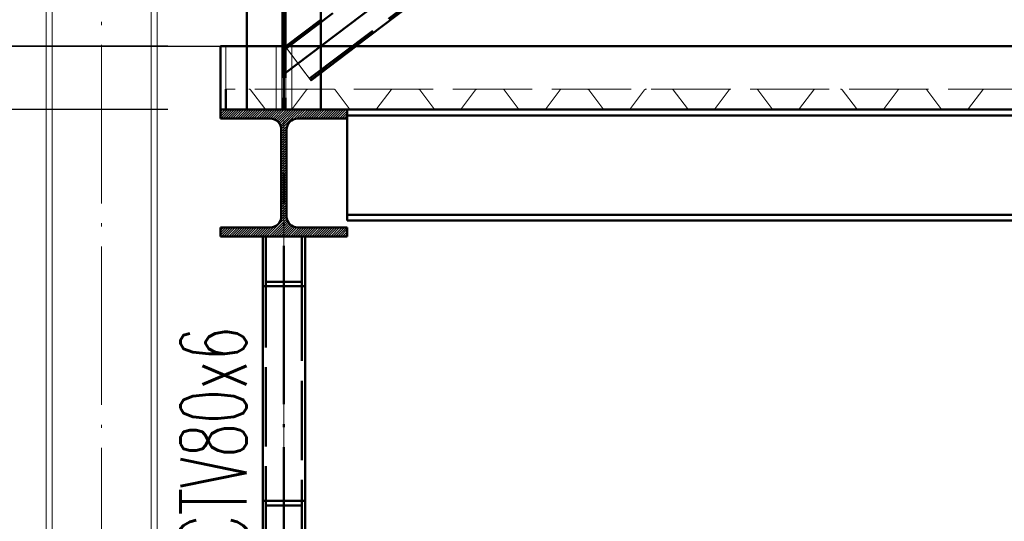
# Paper-space layout 'Layout1' of a CAD drawing. Extents: x -2 to 1243, y -36 to 596.
# Tile 45 of 132: x 61 to 98, y 443 to 462. Entities that reach past the tile are written whole.
import ezdxf

# ---------------------------------------------------------------- set-up
doc = ezdxf.new("R2010")
doc.units = 0
for name, pattern in [('ACAD_ISO02W100', [15, 12, -3]), ('ACAD_ISO04W100', [30.5, 24, -3, 0.5, -3]), ('HP_01_CER_B', [8, 5, -1, 1, -1])]:
    doc.linetypes.add(name, pattern=pattern)
doc.layers.get('0').update_dxf_attribs({"linetype": 'CONTINUOUS'})
doc.layers.get('DEFPOINTS').update_dxf_attribs({"color": 132, "linetype": 'CONTINUOUS'})
doc.layers.add('AS_INS_ON', color=7, linetype='CONTINUOUS')
for name, color, linetype, lineweight in [('SS_1.ET-HALA_TaO-RASTR', 7, 'HP_01_CER_B', 13), ('SS_1.ET-HALA_TaO-SLOUP', 9, 'CONTINUOUS', 13), ('SS_2.ET-HALA_TaO-VESTAVBA_A1÷B2-P.NOSNIK', 172, 'CONTINUOUS', 50), ('SS_2.ET-HALA_TaO-VESTAVBA_A1÷B2-PODLAHA', 9, 'CONTINUOUS', 5), ('SS_2.ET-HALA_TaO-VESTAVBA_A1÷B2-PODLAHA_LEM', 102, 'CONTINUOUS', 50), ('SS_2.ET-HALA_TaO-VESTAVBA_A1÷B2-VAZBA', 200, 'CONTINUOUS', 50), ('SS_2.ET-HALA_TaO-VESTAVBA_A1÷B2-VAZBA2', 51, 'CONTINUOUS', 50), ('SS_KOTY', 3, 'CONTINUOUS', 25), ('SS_POPIS_PROFILU', 13, 'CONTINUOUS', 25), ('SS_SRAFY', 8, 'CONTINUOUS', 18)]:
    doc.layers.add(name, color=color, linetype=linetype, lineweight=lineweight)
doc.styles.add('ROMANS', font='romans.shx', dxfattribs={"width": 0.8})
doc.styles.add('romans.shx', font='romans.shx', dxfattribs={"height": 5})
doc.dimstyles.new('A-1_(2.5)_50AS', dxfattribs={"dimtxt": 2.5, "dimasz": 2, "dimexe": 1, "dimexo": 2, "dimgap": 0, "dimtad": 0, "dimdec": 1, "dimlfac": 50, "dimrnd": 1, "dimtxsty": 'ROMANS', "dimblk1": 'OBLIQUE', "dimblk2": 'OBLIQUE', "dimsah": 1, "dimcen": 2, "dimclrd": 256, "dimclre": 256, "dimclrt": 256, "dimadec": 1, "dimazin": 2, "dimtfac": 0.714286, "dimtdec": 1, "dimtmove": 0, "dimatfit": 3, "dimldrblk": 'OPEN', "dimfxl": 1, "dimtvp": 1.142857, "dimtfill": 1, "dimtolj": 1, "dimlwd": -1, "dimlwe": -1, "dimarcsym": 0})

# ---------------------------------------------------------------- blocks, each defined once
blk = doc.blocks.new('_Oblique')
at = {"color": 0, "linetype": 'ByBlock', "lineweight": -2}
blk.add_line((-0.5, -0.5), (0.5, 0.5), dxfattribs=at)
blk = doc.blocks.new('*D26')
at = {"layer": 'DEFPOINTS', "color": 0, "transparency": 16777216}
for p in [(68.611, 460.761, 14408.2), (58.082, 458.361), (68.611, 458.361, 14408.2)]:
    blk.add_point(p, dxfattribs=at)
at = {"layer": 'SS_KOTY', "transparency": 16777216}
for p, q in [((66.611, 460.761), (57.082, 460.761)), ((58.082, 460.761), (58.082, 458.361)), ((66.611, 458.361), (57.082, 458.361)), ((58.082, 458.361), (58.082, 451.504))]:
    blk.add_line(p, q, dxfattribs=at)
at = {"layer": 'SS_KOTY', "transparency": 16777216, "xscale": 2, "yscale": 2, "zscale": 2}
for p, rotation in [((58.082, 460.761), 90), ((58.082, 458.361), 270)]:
    blk.add_blockref('_Oblique', p, dxfattribs=dict(at, rotation=rotation))
at = {"layer": 'SS_KOTY', "transparency": 16777216, "insert": (55.225, 453.932), "char_height": 2.5, "attachment_point": 5, "rotation": 90, "style": 'ROMANS', "bg_fill": 3, "box_fill_scale": 1.1, "bg_fill_color": 256, "bg_fill_true_color": 13158600, "bg_fill_transparency": 0}
blk.add_mtext('\\A1;120', dxfattribs=at)
blk = doc.blocks.new('_OPEN')
at = {"color": 0, "linetype": 'ByBlock'}
for p, q in [((-1, 0.167), (0, 0)), ((0, 0), (-1, -0.167)), ((0, 0), (-1, 0))]:
    blk.add_line(p, q, dxfattribs=at)
blk = doc.blocks.new('*D28')
at = {"layer": 'DEFPOINTS', "color": 0, "transparency": 16777216}
for p in [(52.082, 460.761), (68.611, 460.761, 14408.2), (73.411, 436.761, 14426)]:
    blk.add_point(p, dxfattribs=at)
at = {"layer": 'SS_KOTY', "transparency": 16777216}
for p, q in [((66.611, 460.761), (51.082, 460.761)), ((52.082, 436.761), (52.082, 460.761)), ((71.411, 436.761), (51.082, 436.761))]:
    blk.add_line(p, q, dxfattribs=at)
at = {"layer": 'SS_KOTY', "transparency": 16777216, "xscale": 2, "yscale": 2, "zscale": 2}
for p, rotation in [((52.082, 460.761), 90), ((52.082, 436.761), 270)]:
    blk.add_blockref('_Oblique', p, dxfattribs=dict(at, rotation=rotation))
at = {"layer": 'SS_KOTY', "transparency": 16777216, "insert": (49.225, 448.761), "char_height": 2.5, "attachment_point": 5, "rotation": 90, "style": 'ROMANS', "bg_fill": 3, "box_fill_scale": 1.1, "bg_fill_color": 256, "bg_fill_true_color": 13158600, "bg_fill_transparency": 0}
blk.add_mtext('\\A1;1200', dxfattribs=at)
blk = doc.blocks.new('*D30')
at = {"layer": 'DEFPOINTS', "color": 0, "transparency": 16777216}
for p in [(52.082, 537.561), (71.011, 537.561, 14406), (68.611, 460.761, 14408.2)]:
    blk.add_point(p, dxfattribs=at)
at = {"layer": 'SS_KOTY', "transparency": 16777216}
for p, q in [((69.011, 537.561), (51.082, 537.561)), ((52.082, 460.761), (52.082, 537.561)), ((66.611, 460.761), (51.082, 460.761))]:
    blk.add_line(p, q, dxfattribs=at)
at = {"layer": 'SS_KOTY', "transparency": 16777216, "xscale": 2, "yscale": 2, "zscale": 2}
for p, rotation in [((52.082, 537.561), 90), ((52.082, 460.761), 270)]:
    blk.add_blockref('_Oblique', p, dxfattribs=dict(at, rotation=rotation))
at = {"layer": 'SS_KOTY', "transparency": 16777216, "insert": (49.225, 499.161), "char_height": 2.5, "attachment_point": 5, "rotation": 90, "style": 'ROMANS', "bg_fill": 3, "box_fill_scale": 1.1, "bg_fill_color": 256, "bg_fill_true_color": 13158600, "bg_fill_transparency": 0}
blk.add_mtext('\\A1;3840', dxfattribs=at)

psp = doc.layouts.get("Layout1")

# ---------------------------------------------------------------- linework, layer by layer
at = {"layer": 'SS_2.ET-HALA_TaO-VESTAVBA_A1÷B2-PODLAHA', "color": 9, "linetype": 'ACAD_ISO02W100', "ltscale": 0.25}
for p, q in [((74.5351, 458.4066), (75.0699, 459.1079)), ((76.1523, 459.1079), (76.6871, 458.4066)), ((77.7351, 458.4066), (78.2699, 459.1079)), ((79.3523, 459.1079), (79.8871, 458.4066)), ((80.9351, 458.4066), (81.4699, 459.1079)), ((82.5523, 459.1079), (83.0871, 458.4066)), ((84.1351, 458.4066), (84.6699, 459.1079)), ((85.7523, 459.1079), (86.2871, 458.4066)), ((87.3351, 458.4066), (87.8699, 459.1079)), ((88.9523, 459.1079), (89.4871, 458.4066)), ((90.5351, 458.4066), (91.0699, 459.1079)), ((92.1523, 459.1079), (92.6871, 458.4066)), ((93.7351, 458.4066), (94.2699, 459.1079)), ((95.3523, 459.1079), (95.8871, 458.4066)), ((96.9351, 458.4066), (97.4699, 459.1079)), ((76.735, 458.3823), (77.6872, 458.3823)), ((79.935, 458.3823), (80.8872, 458.3823)), ((83.135, 458.3823), (84.0872, 458.3823)), ((86.335, 458.3823), (87.2872, 458.3823)), ((89.535, 458.3823), (90.4872, 458.3823)), ((92.735, 458.3823), (93.6872, 458.3823)), ((95.935, 458.3823), (96.8872, 458.3823))]:
    psp.add_line(p, q, dxfattribs=at)
at = {"layer": 'SS_2.ET-HALA_TaO-VESTAVBA_A1÷B2-PODLAHA', "color": 9, "linetype": 'ACAD_ISO02W100', "ltscale": 0.25, "extrusion": (1.31361e-12, -1.14845e-12, -1)}
for centre, start in [((-75.1364, 459.0573), 37.3274), ((-84.7364, 459.0573), 37.32742), ((-87.9364, 459.0573), 37.32742), ((-94.3364, 459.0573), 37.32742), ((-97.5364, 459.0573), 37.32742)]:
    psp.add_arc(centre, 0.0836, start, 88.98538, dxfattribs=at)
at = {"layer": 'SS_2.ET-HALA_TaO-VESTAVBA_A1÷B2-PODLAHA', "color": 9, "linetype": 'ACAD_ISO02W100', "ltscale": 0.25, "extrusion": (-3.18799e-12, 1.97035e-15, -1)}
psp.add_arc((-76.0872, 459.0601), 0.0807, 90.03431, 143.65467, dxfattribs=at)
at = {"layer": 'SS_2.ET-HALA_TaO-VESTAVBA_A1÷B2-PODLAHA', "color": 9, "linetype": 'ACAD_ISO02W100', "ltscale": 0.25, "extrusion": (9.85206e-13, -8.6132e-13, -1)}
for centre, start in [((-78.3364, 459.0573), 37.3274), ((-81.5364, 459.0573), 37.32742), ((-91.1364, 459.0573), 37.3274)]:
    psp.add_arc(centre, 0.0836, start, 88.98538, dxfattribs=at)
at = {"layer": 'SS_2.ET-HALA_TaO-VESTAVBA_A1÷B2-PODLAHA', "color": 9, "linetype": 'ACAD_ISO02W100', "ltscale": 0.25, "extrusion": (-3.18799e-12, 1.96819e-15, -1)}
psp.add_arc((-79.2872, 459.0601), 0.0807, 90.03427, 143.65467, dxfattribs=at)
at = {"layer": 'SS_2.ET-HALA_TaO-VESTAVBA_A1÷B2-PODLAHA', "color": 9, "linetype": 'ACAD_ISO02W100', "ltscale": 0.25, "extrusion": (-3.00135e-12, 4.52548e-13, -1)}
for centre in [(-82.4872, 459.0601), (-85.6872, 459.0601)]:
    psp.add_arc(centre, 0.0807, 90.03427, 143.65467, dxfattribs=at)
at = {"layer": 'SS_2.ET-HALA_TaO-VESTAVBA_A1÷B2-PODLAHA', "color": 9, "linetype": 'ACAD_ISO02W100', "ltscale": 0.25, "extrusion": (-2.81471e-12, 9.03127e-13, -1)}
psp.add_arc((-88.8872, 459.0601), 0.0807, 90.03427, 143.65467, dxfattribs=at)
at = {"layer": 'SS_2.ET-HALA_TaO-VESTAVBA_A1÷B2-PODLAHA', "color": 9, "linetype": 'ACAD_ISO02W100', "ltscale": 0.25, "extrusion": (-3.37462e-12, -4.48611e-13, -1)}
psp.add_arc((-92.0872, 459.0601), 0.0807, 90.03427, 143.65467, dxfattribs=at)
at = {"layer": 'SS_2.ET-HALA_TaO-VESTAVBA_A1÷B2-PODLAHA', "color": 9, "linetype": 'ACAD_ISO02W100', "ltscale": 0.25, "extrusion": (-3.37462e-12, -4.48609e-13, -1)}
psp.add_arc((-95.2872, 459.0601), 0.0807, 90.03431, 143.65467, dxfattribs=at)
at = {"layer": 'SS_2.ET-HALA_TaO-VESTAVBA_A1÷B2-PODLAHA', "color": 9, "linetype": 'ACAD_ISO02W100', "ltscale": 0.25}
for centre, radius, start, end in [((74.4872, 458.4415), 0.0593, 270.00002, 323.81866), ((76.7362, 458.444), 0.0617, 217.3274, 268.85395), ((77.6872, 458.4415), 0.0593, 270.00003, 323.81866), ((79.9362, 458.444), 0.0617, 217.3274, 268.85395), ((80.8862, 458.4436), 0.0613, 270.98235, 322.8363), ((83.1362, 458.444), 0.0617, 217.3274, 268.85395), ((84.0872, 458.4415), 0.0593, 270.00003, 323.81866), ((86.3362, 458.444), 0.0617, 217.3274, 268.85395), ((87.2872, 458.4415), 0.0593, 270.00003, 323.81866), ((89.5362, 458.444), 0.0617, 217.3274, 268.85395), ((90.4872, 458.4415), 0.0593, 270.00003, 323.81866), ((92.7362, 458.444), 0.0617, 217.3274, 268.85395), ((93.6862, 458.4436), 0.0613, 270.98235, 322.8363), ((95.9362, 458.444), 0.0617, 217.3274, 268.85395), ((96.8872, 458.4415), 0.0593, 270, 323.81866)]:
    psp.add_arc(centre, radius, start, end, dxfattribs=at)
at = {"layer": 'SS_2.ET-HALA_TaO-VESTAVBA_A1÷B2-VAZBA2', "color": 1, "linetype": 'Continuous', "ltscale": 0.25}
psp.add_line((73.7337, 460.7608), (169.4111, 533.2905), dxfattribs=at)

# ---------------------------------------------------------------- dimensions: what is measured, and where the dimension line sits
at = {"layer": 'SS_KOTY'}
dim = psp.add_linear_dim(base=(58.0821, 458.3608), p1=(68.6111, 460.7608, 14408.2), p2=(68.6111, 458.3608, 14408.2), angle=90, dimstyle='A-1_(2.5)_50AS', dxfattribs=at)
dim.commit()
dim.dimension.update_dxf_attribs({"geometry": '*D26', "text_midpoint": (55.225, 453.9322)})

# ---------------------------------------------------------------- next in the draw order: dimensions: what is measured, and where the dimension line sits
dim = psp.add_linear_dim(base=(52.0821, 460.7608), p1=(73.4111, 436.7608, 14426), p2=(68.6111, 460.7608, 14408.2), angle=90, dimstyle='A-1_(2.5)_50AS', dxfattribs=at)
dim.commit()
dim.dimension.update_dxf_attribs({"geometry": '*D28', "text_midpoint": (49.225, 448.7608)})

# ---------------------------------------------------------------- next in the draw order: hatches: boundary and pattern name
at = {"layer": 'SS_SRAFY'}
h = psp.add_hatch(dxfattribs=at)
h.set_pattern_fill('ANSI31', color=5, scale=0.02, style=0)
h.set_pattern_definition([(45, (184.611103, 337.56082), (-0.04490128, 0.04490128), [])])
h.paths.add_polyline_path([(73.4111, 453.9008), (71.5311, 453.9008, -0.4142136), (71.1111, 454.3208), (71.1111, 457.6008, -0.4142136), (71.5311, 458.0208), (73.4111, 458.0208), (73.4111, 458.3608), (68.6111, 458.3608), (68.6111, 458.0208), (70.4911, 458.0208, -0.4142136), (70.9111, 457.6008), (70.9111, 454.3208, -0.4142136), (70.4911, 453.9008), (68.6111, 453.9008), (68.6111, 453.5608), (73.4111, 453.5608)], flags=0)

# ---------------------------------------------------------------- next in the draw order: linework, layer by layer
at = {"layer": 'SS_2.ET-HALA_TaO-VESTAVBA_A1÷B2-P.NOSNIK', "color": 7, "linetype": 'ACAD_ISO04W100', "ltscale": 0.25}
psp.add_line((71.0111, 458.3608), (184.6111, 458.3608), dxfattribs=at)
at = {"layer": 'SS_2.ET-HALA_TaO-VESTAVBA_A1÷B2-P.NOSNIK', "color": 1, "linetype": 'Continuous', "ltscale": 0.25}
for p, q in [((73.4111, 458.1408), (182.2111, 458.1408)), ((73.4111, 458.0208), (73.4111, 454.1608)), ((73.4111, 454.3808), (182.2111, 454.3808)), ((73.4111, 454.1608), (182.2111, 454.1608))]:
    psp.add_line(p, q, dxfattribs=at)
at = {"layer": 'SS_2.ET-HALA_TaO-VESTAVBA_A1÷B2-PODLAHA', "color": 9, "linetype": 'ACAD_ISO02W100', "ltscale": 0.25}
for p, q in [((71.3061, 460.7608), (71.3061, 459.1408)), ((73.7668, 460.7608), (72.0448, 459.4554)), ((72.4311, 459.1408), (72.4311, 460.7608)), ((71.6894, 459.9242), (71.7564, 459.8359)), ((71.7564, 459.8359), (71.9844, 459.5351)), ((71.9844, 459.5351), (72.0327, 459.4714)), ((72.0327, 459.4714), (72.0448, 459.4554)), ((387.9111, 459.1408), (68.8111, 459.1408)), ((69.7523, 459.1079), (70.2871, 458.4066)), ((70.7161, 459.1408), (70.7161, 458.3823)), ((70.9361, 458.3823), (70.9361, 459.1408)), ((71.0861, 459.1408), (71.0861, 458.3823)), ((71.3061, 459.1408), (71.3061, 458.3854)), ((71.3351, 458.4066), (71.8699, 459.1079)), ((72.9523, 459.1079), (73.4871, 458.4066)), ((70.335, 458.3823), (71.2872, 458.3823)), ((71.2872, 458.3823), (71.3061, 458.3854)), ((71.3061, 458.3854), (71.2872, 458.3823)), ((73.535, 458.3823), (74.4872, 458.3823))]:
    psp.add_line(p, q, dxfattribs=at)
at = {"layer": 'SS_2.ET-HALA_TaO-VESTAVBA_A1÷B2-PODLAHA', "color": 9, "linetype": 'ACAD_ISO02W100', "ltscale": 0.25, "extrusion": (-3.00135e-12, 4.5255e-13, -1)}
psp.add_arc((-69.6872, 459.0601), 0.0807, 90.03431, 143.65467, dxfattribs=at)
at = {"layer": 'SS_2.ET-HALA_TaO-VESTAVBA_A1÷B2-PODLAHA', "color": 9, "linetype": 'ACAD_ISO02W100', "ltscale": 0.25, "extrusion": (6.56804e-13, -5.74193e-13, -1)}
psp.add_arc((-71.9364, 459.0573), 0.0836, 37.3274, 88.98538, dxfattribs=at)
at = {"layer": 'SS_2.ET-HALA_TaO-VESTAVBA_A1÷B2-PODLAHA', "color": 9, "linetype": 'ACAD_ISO02W100', "ltscale": 0.25, "extrusion": (-3.00135e-12, 4.52549e-13, -1)}
psp.add_arc((-72.8872, 459.0601), 0.0807, 90.0343, 143.65467, dxfattribs=at)
at = {"layer": 'SS_2.ET-HALA_TaO-VESTAVBA_A1÷B2-PODLAHA', "color": 9, "linetype": 'ACAD_ISO02W100', "ltscale": 0.25}
for centre, radius, start, end in [((70.3362, 458.444), 0.0617, 217.3274, 268.85395), ((71.2872, 458.4415), 0.0593, 270.00002, 323.81866), ((73.5362, 458.444), 0.0617, 217.3274, 268.85395)]:
    psp.add_arc(centre, radius, start, end, dxfattribs=at)
at = {"layer": 'SS_2.ET-HALA_TaO-VESTAVBA_A1÷B2-PODLAHA_LEM', "color": 3, "linetype": 'ACAD_ISO02W100', "ltscale": 0.25}
psp.add_line((68.8111, 459.1408), (68.8111, 458.3608), dxfattribs=at)
at = {"layer": 'SS_2.ET-HALA_TaO-VESTAVBA_A1÷B2-PODLAHA_LEM', "color": 7, "linetype": 'ACAD_ISO04W100', "ltscale": 0.25}
psp.add_line((184.6111, 458.3608), (68.6111, 458.3608), dxfattribs=at)
at = {"layer": 'SS_2.ET-HALA_TaO-VESTAVBA_A1÷B2-PODLAHA_LEM', "color": 1, "linetype": 'Continuous', "ltscale": 0.25}
psp.add_line((182.2111, 458.3608), (73.4111, 458.3608), dxfattribs=at)
at = {"layer": 'SS_2.ET-HALA_TaO-VESTAVBA_A1÷B2-VAZBA', "color": 1, "linetype": 'Continuous', "ltscale": 0.25}
for p, q in [((73.4111, 458.3608), (68.6111, 458.3608)), ((68.6111, 458.3608), (68.6111, 458.0208)), ((73.4111, 458.3608), (73.4111, 458.0208)), ((68.6111, 458.0208), (70.4911, 458.0208)), ((71.5311, 458.0208), (73.4111, 458.0208)), ((70.9111, 457.6008), (70.9111, 454.3208)), ((71.1111, 454.3208), (71.1111, 457.6008)), ((70.4911, 453.9008), (68.6111, 453.9008)), ((68.6111, 453.9008), (68.6111, 453.5608)), ((73.4111, 453.9008), (71.5311, 453.9008)), ((73.4111, 453.9008), (73.4111, 453.5608)), ((68.6111, 453.5608), (73.4111, 453.5608)), ((70.2111, 453.5608), (70.2111, 451.6742)), ((70.3311, 451.8476), (70.3311, 453.5608)), ((71.6911, 453.5608), (71.6911, 451.8476)), ((71.8111, 451.6742), (71.8111, 453.5608)), ((71.6911, 451.8476), (70.3311, 451.8476)), ((71.8111, 451.6742), (70.2111, 451.6742)), ((70.2111, 451.6742), (70.2111, 434.3608)), ((71.8111, 434.3608), (71.8111, 451.6742))]:
    psp.add_line(p, q, dxfattribs=at)
at = {"layer": 'SS_2.ET-HALA_TaO-VESTAVBA_A1÷B2-VAZBA', "color": 7, "linetype": 'ACAD_ISO04W100', "ltscale": 0.25}
for q in [(71.0111, 455.9608), (71.0111, 452.8304)]:
    psp.add_line((71.0111, 431.9608), q, dxfattribs=at)
at = {"layer": 'SS_2.ET-HALA_TaO-VESTAVBA_A1÷B2-VAZBA', "color": 3, "linetype": 'ACAD_ISO02W100', "ltscale": 0.25}
for p, q in [((70.3311, 434.3608), (70.3311, 451.8476)), ((71.6911, 451.8476), (71.6911, 434.3608)), ((71.8111, 443.5518), (70.2111, 443.5518)), ((71.6911, 443.3784), (70.3311, 443.3784))]:
    psp.add_line(p, q, dxfattribs=at)
at = {"layer": 'SS_2.ET-HALA_TaO-VESTAVBA_A1÷B2-VAZBA', "color": 1, "linetype": 'Continuous', "ltscale": 0.25, "extrusion": (1.07636e-13, 2.59917e-13, -1)}
psp.add_arc((-70.4911, 457.6008), 0.42, 90, 180, dxfattribs=at)
at = {"layer": 'SS_2.ET-HALA_TaO-VESTAVBA_A1÷B2-VAZBA', "color": 1, "linetype": 'Continuous', "ltscale": 0.25, "extrusion": (-2.59856e-13, 1.07697e-13, -1)}
psp.add_arc((-71.5311, 457.6008), 0.42, 0, 90, dxfattribs=at)
at = {"layer": 'SS_2.ET-HALA_TaO-VESTAVBA_A1÷B2-VAZBA', "color": 1, "linetype": 'Continuous', "ltscale": 0.25, "extrusion": (1.07636e-13, -2.59794e-13, -1)}
psp.add_arc((-70.4911, 454.3208), 0.42, 180, 270, dxfattribs=at)
at = {"layer": 'SS_2.ET-HALA_TaO-VESTAVBA_A1÷B2-VAZBA', "color": 1, "linetype": 'Continuous', "ltscale": 0.25, "extrusion": (-2.59856e-13, -1.07574e-13, -1)}
psp.add_arc((-71.5311, 454.3208), 0.42, 270, 0, dxfattribs=at)
at = {"layer": 'SS_2.ET-HALA_TaO-VESTAVBA_A1÷B2-VAZBA2', "color": 3, "linetype": 'ACAD_ISO02W100', "ltscale": 0.25}
for p, q in [((71.9844, 459.5351), (169.3628, 533.3542)), ((72.0327, 459.4714), (73.7337, 460.7608)), ((72.4111, 460.7608), (72.4111, 458.3608))]:
    psp.add_line(p, q, dxfattribs=at)
at = {"layer": 'SS_2.ET-HALA_TaO-VESTAVBA_A1÷B2-VAZBA2', "color": 1, "linetype": 'Continuous', "ltscale": 0.25}
psp.add_line((72.4111, 490.1594), (72.4111, 460.7608), dxfattribs=at)

# ---------------------------------------------------------------- next in the draw order: texts
at = {"layer": 'SS_POPIS_PROFILU', "color": 13, "style": 'romans.shx', "width": 0.6}
psp.add_text('2x TRCTV80x6', height=2.5, rotation=90, dxfattribs=at).set_placement((69.5928, 435.8749))

# ---------------------------------------------------------------- next in the draw order: dimensions: what is measured, and where the dimension line sits
at = {"layer": 'SS_KOTY'}
dim = psp.add_linear_dim(base=(52.0821, 537.5608), p1=(68.6111, 460.7608, 14408.2), p2=(71.0111, 537.5608, 14406), angle=90, dimstyle='A-1_(2.5)_50AS', override={"dimtmove": 1}, dxfattribs=at)
dim.commit()
dim.dimension.update_dxf_attribs({"geometry": '*D30', "text_midpoint": (49.225, 499.1608)})

# ---------------------------------------------------------------- next in the draw order: linework, layer by layer
at = {"layer": 'AS_INS_ON', "color": 3}
psp.add_line((40.0821, 460.7608), (68.6071, 460.7608), dxfattribs=at)
at = {"layer": 'SS_1.ET-HALA_TaO-RASTR', "linetype": 'ACAD_ISO04W100', "ltscale": 0.25}
psp.add_line((71.0111, 337.5608), (71.0111, 549.3638), dxfattribs=at)
at = {"layer": 'SS_1.ET-HALA_TaO-SLOUP', "color": 9, "linetype": 'ACAD_ISO04W100', "ltscale": 0.25}
psp.add_line((64.1111, 317.5608), (64.1111, 544.3638), dxfattribs=at)
at = {"layer": 'SS_1.ET-HALA_TaO-SLOUP', "color": 5, "linetype": 'Continuous', "ltscale": 0.25}
for p, q in [((65.9911, 544.3638), (65.9911, 337.5608)), ((66.2111, 544.3638), (66.2111, 337.5608)), ((62.0111, 504.7608), (62.0111, 337.5608)), ((62.2311, 504.4354), (62.2311, 337.5608))]:
    psp.add_line(p, q, dxfattribs=at)
at = {"layer": 'SS_2.ET-HALA_TaO-VESTAVBA_A1÷B2-PODLAHA', "color": 9, "linetype": 'ACAD_ISO02W100', "ltscale": 0.25}
for p, q in [((68.8111, 460.7608), (68.8111, 459.1408)), ((69.5911, 460.7608), (69.5911, 459.1408)), ((70.7161, 460.7608), (70.7161, 459.1408)), ((70.9361, 459.1408), (70.9361, 460.7608)), ((71.0861, 460.7608), (71.0861, 459.1408)), ((71.0861, 460.72), (71.1144, 460.6827)), ((71.0861, 460.72), (72.0448, 459.4554)), ((71.1144, 460.6827), (71.6894, 459.9242))]:
    psp.add_line(p, q, dxfattribs=at)
at = {"layer": 'SS_2.ET-HALA_TaO-VESTAVBA_A1÷B2-PODLAHA_LEM', "color": 1, "linetype": 'Continuous', "ltscale": 0.25}
for p, q in [((184.6111, 460.7608), (68.6111, 460.7608)), ((68.6111, 460.7608), (68.6111, 458.3608))]:
    psp.add_line(p, q, dxfattribs=at)
at = {"layer": 'SS_2.ET-HALA_TaO-VESTAVBA_A1÷B2-VAZBA2', "color": 3, "linetype": 'ACAD_ISO02W100', "ltscale": 0.25}
for p, q in [((70.9561, 537.5608), (70.9561, 458.3608)), ((71.0661, 537.5608), (71.0661, 458.3608)), ((168.4928, 534.5018), (71.1144, 460.6827)), ((71.0661, 460.7464), (72.4111, 461.766)), ((69.6111, 460.7608), (69.6111, 458.3608)), ((71.0661, 460.7464), (71.0861, 460.72)), ((71.0661, 460.7464), (71.0861, 460.72)), ((71.0861, 460.72), (71.1144, 460.6827))]:
    psp.add_line(p, q, dxfattribs=at)
at = {"layer": 'SS_2.ET-HALA_TaO-VESTAVBA_A1÷B2-VAZBA2', "color": 7, "linetype": 'ACAD_ISO04W100', "ltscale": 0.25}
for p, q in [((71.0111, 458.3608), (71.0111, 537.5608)), ((71.0111, 459.7008), (170.2111, 534.9008))]:
    psp.add_line(p, q, dxfattribs=at)
at = {"layer": 'SS_2.ET-HALA_TaO-VESTAVBA_A1÷B2-VAZBA2', "color": 1, "linetype": 'Continuous', "ltscale": 0.25}
psp.add_line((69.6111, 485.9594), (69.6111, 460.7608), dxfattribs=at)

doc.saveas('drawing.dxf')
